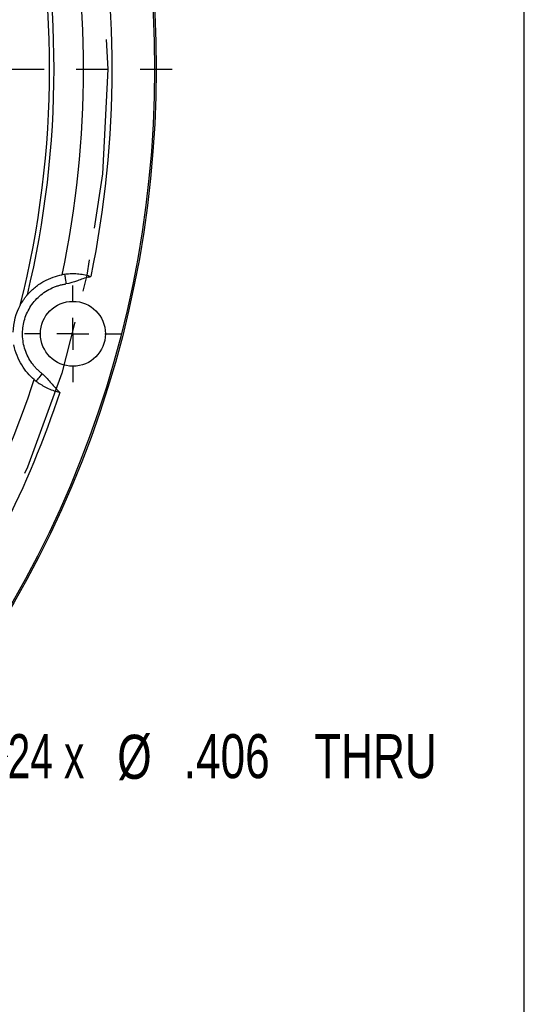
# Model space of a CAD drawing. Header units: inches. Extents: x 0.5 to 16.4, y 0.4 to 10.9.
# Tile 13 of 17: x 14.8 to 16.4, y 3.9 to 7. Entities that reach past the tile are written whole.
import ezdxf

# ---------------------------------------------------------------- set-up
doc = ezdxf.new("R2010")
doc.units = ezdxf.units.IN
doc.header["$MEASUREMENT"] = 0
doc.linetypes.add('CENTERX2', pattern=[0.8, 0.5, -0.1, 0.1, -0.1])
for name, color, linetype in [('BORDER', 1, 'Continuous'), ('CENTER', 151, 'CENTERX2'), ('DIMENSIONS', 150, 'Continuous')]:
    doc.layers.add(name, color=color, linetype=linetype)
doc.styles.add('SLDTEXTSTYLE0', font='TXT', dxfattribs={"width": 0.75})
doc.styles.add('SLDTEXTSTYLE2', font='TXT', dxfattribs={"width": 0.6875})
doc.dimstyles.new('SLDDIMSTYLE0', dxfattribs={"dimtxt": 0.137795, "dimasz": 0.156, "dimexe": 0, "dimexo": 0.0625, "dimgap": 0.034449, "dimtad": 0, "dimtih": 1, "dimtoh": 1, "dimdec": 3, "dimlfac": 2, "dimrnd": 1e-09, "dimzin": 12, "dimdsep": 46, "dimtxsty": 'SLDTEXTSTYLE0', "dimsah": 1, "dimcen": 0, "dimadec": 0, "dimazin": 3, "dimtfac": 1, "dimtdec": 3, "dimtofl": 0, "dimtmove": 0, "dimatfit": 3, "dimfxl": 0, "dimfrac": 2, "dimtolj": 1, "dimtzin": 12, "dimarcsym": 0})
doc.dimstyles.new('SLDDIMSTYLE2', dxfattribs={"dimtxt": 0.137795, "dimasz": 0.156, "dimexe": 0, "dimexo": 0.0625, "dimgap": 0.034449, "dimtad": 0, "dimtih": 1, "dimtoh": 1, "dimdec": 3, "dimlfac": 2, "dimrnd": 1e-09, "dimzin": 12, "dimdsep": 46, "dimtxsty": 'SLDTEXTSTYLE0', "dimsah": 1, "dimcen": 0, "dimadec": 0, "dimazin": 3, "dimtfac": 1, "dimtdec": 3, "dimtofl": 0, "dimtmove": 0, "dimatfit": 3, "dimfxl": 0, "dimfrac": 2, "dimtolj": 1, "dimtzin": 12, "dimarcsym": 0})

# ---------------------------------------------------------------- blocks, each defined once
blk = doc.blocks.new('_D_1')
at = {"layer": 'DIMENSIONS'}
for p, q in [((13.1691, 5.1617), (14.4026, 3.5879)), ((14.4026, 3.5879), (14.6526, 3.5879))]:
    blk.add_line(p, q, dxfattribs=at)
blk.add_solid([(13.1691, 5.1617), (13.2449, 5.0229), (13.2858, 5.055)], dxfattribs=at)
at = {"layer": 'DIMENSIONS', "attachment_point": 1, "style": 'SLDTEXTSTYLE0'}
for s, insert, char_height in [('Bolt Circle', (15.3703, 3.6572), 0.137795), ('%%c', (14.6526, 3.6551), 0.1378), ('8.396', (14.8604, 3.6572), 0.1378)]:
    blk.add_mtext(s, dxfattribs=dict(at, insert=insert, char_height=char_height))
blk = doc.blocks.new('_D_4')
at = {"layer": 'DIMENSIONS'}
for p, q in [((13.4465, 5.2788), (14.5103, 4.6646)), ((14.5103, 4.6646), (14.7603, 4.6646))]:
    blk.add_line(p, q, dxfattribs=at)
blk.add_solid([(13.4465, 5.2788), (13.5686, 5.1783), (13.5946, 5.2233)], dxfattribs=at)
at = {"layer": 'DIMENSIONS', "char_height": 0.1378, "attachment_point": 1}
for s, insert, style in [('24 x', (14.7603, 4.7339), 'SLDTEXTSTYLE2'), ('%%c', (15.103, 4.7318), 'SLDTEXTSTYLE0'), ('.406', (15.3108, 4.7339), 'SLDTEXTSTYLE0'), ('THRU', (15.7189, 4.7339), 'SLDTEXTSTYLE0')]:
    blk.add_mtext(s, dxfattribs=dict(at, insert=insert, style=style))
blk = doc.blocks.new('SW_CENTERMARKSYMBOL_0')
at = {"layer": 'CENTER', "color": 0}
blk.add_line((0.1, 0), (3.4, 0), dxfattribs=at)
blk = doc.blocks.new('SW_CENTERMARKSYMBOL_25')
at = {"layer": 'CENTER', "color": 0}
for p, q in [((0, 0.1), (0, 0.1516)), ((0, 0), (0, 0.05)), ((-0.1, 0), (-0.1516, 0)), ((0, 0), (-0.05, 0)), ((0, 0), (0, -0.05)), ((0, 0), (0.05, 0)), ((0.1, 0), (0.1516, 0)), ((0, -0.1), (0, -0.1516))]:
    blk.add_line(p, q, dxfattribs=at)

msp = doc.modelspace()

# ---------------------------------------------------------------- linework, layer by layer
at = {"color": 1, "linetype": 'Continuous', "lineweight": 25}
for p, q in [((15.013507, 6.163393), (15.019898, 6.165014)), ((14.922841, 5.802792), (14.918116, 5.807391))]:
    msp.add_line(p, q, dxfattribs=at)
at = {"color": 1, "linetype": 'Continuous', "lineweight": 25, "flags": 128}
for points in [[(14.938284, 6.171574), (14.938364, 6.171003), (14.938598, 6.169312), (14.93898, 6.166566), (14.939493, 6.162871), (14.940118, 6.158368), (14.940832, 6.153231), (14.941606, 6.147656), (14.942411, 6.141859)], [(15.012606, 6.166968), (15.012718, 6.166523), (15.01283, 6.166077), (15.012943, 6.165631), (15.013056, 6.165184), (15.013168, 6.164736), (15.013281, 6.164289), (15.013394, 6.163841), (15.013507, 6.163393)], [(14.867313, 5.861588), (14.863717, 5.85697), (14.860259, 5.852529), (14.857072, 5.848437), (14.85428, 5.84485), (14.851987, 5.841907), (14.850284, 5.839719), (14.849235, 5.838372), (14.848881, 5.837917)], [(14.918116, 5.807391), (14.917795, 5.80706), (14.917473, 5.806728), (14.917151, 5.806397), (14.91683, 5.806066), (14.916509, 5.805735), (14.916189, 5.805405), (14.915868, 5.805075), (14.915549, 5.804746)]]:
    msp.add_lwpolyline(points, dxfattribs=at)
at = {"color": 1, "linetype": 'Continuous', "lineweight": 25}
for centre, radius in [((11.874322, 6.813754), 3.35), ((11.874322, 6.813754), 3.345), ((14.964077, 5.985857), 0.101562)]:
    msp.add_circle(centre, radius, dxfattribs=at)
for centre, radius, start, end in [((11.874322, 6.813754), 3.030858, 346.536143, 13.463857), ((11.874322, 6.813754), 3.123388, 348.11253, 11.88747), ((14.964077, 5.985857), 0.1875, 151.540145, 178.459855), ((11.874322, 6.813754), 3.123388, 333.11253, 341.88747)]:
    msp.add_arc(centre, radius, start, end, dxfattribs=at)
for points in [[(14.799237, 6.075209), (14.921637, 6.55996), (14.921637, 7.067548), (14.799237, 7.5523)], [(15.019898, 7.462494), (15.108164, 7.034512), (15.108164, 6.592996), (15.019898, 6.165014)], [(14.938284, 6.171574), (14.935681, 6.171213), (14.933162, 6.170807), (14.930727, 6.170367)], [(15.012606, 6.166968), (15.01503, 6.166318), (15.017464, 6.165666), (15.019898, 6.165014)], [(14.84294, 5.842742), (14.844829, 5.841143), (14.846807, 5.839532), (14.848881, 5.837917)], [(14.922841, 5.802792), (14.873956, 5.655381), (14.814477, 5.511787), (14.744809, 5.372984)], [(14.922841, 5.802792), (14.920411, 5.803443), (14.917972, 5.804096), (14.915549, 5.804746)]]:
    msp.add_open_spline(points, degree=3, dxfattribs=at)
for points, knots in [([(14.821883, 6.108074), (14.82981, 6.117296), (14.838175, 6.125246), (14.851241, 6.135707), (14.855683, 6.138946), (14.864731, 6.144967), (14.869355, 6.147758), (14.883314, 6.155403), (14.892697, 6.159527), (14.911606, 6.166144), (14.921131, 6.168632), (14.930727, 6.170367)], [0, 0, 0, 0, 0.25, 0.25, 0.375, 0.375, 0.5, 0.5, 0.75, 0.75, 1, 1, 1, 1]), ([(15.012606, 6.166968), (15.005975, 6.168745), (14.999374, 6.170117), (14.986244, 6.172166), (14.979672, 6.172807), (14.967067, 6.173443), (14.960977, 6.173422), (14.949219, 6.172861), (14.943583, 6.17231), (14.938284, 6.171574)], [0, 0, 0, 0, 0.25, 0.25, 0.5, 0.5, 0.75, 0.75, 1, 1, 1, 1]), ([(15.013507, 6.163393), (15.00146, 6.160358), (14.989836, 6.156006), (14.966484, 6.147626), (14.954715, 6.143568), (14.942411, 6.141859)], [0, 0, 0, 0, 0.5, 0.5, 1, 1, 1, 1]), ([(14.867313, 5.861588), (14.865835, 5.862762), (14.862886, 5.865107), (14.858631, 5.868816), (14.854513, 5.872653), (14.850543, 5.876635), (14.846719, 5.880757), (14.84304, 5.885019), (14.839507, 5.889423), (14.832567, 5.898734), (14.823348, 5.913791), (14.81421, 5.935572), (14.80836, 5.958464), (14.806079, 5.98164), (14.807132, 6.004561), (14.811431, 6.026755), (14.818806, 6.048128), (14.829352, 6.068502), (14.842916, 6.087435), (14.859426, 6.104333), (14.878233, 6.118632), (14.8954, 6.127959), (14.909622, 6.133795), (14.920333, 6.137301), (14.931264, 6.14008), (14.938689, 6.141265), (14.942411, 6.141859)], [0, 0, 0, 0, 0.015358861, 0.030659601, 0.045921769, 0.061165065, 0.07640926, 0.091674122, 0.106979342, 0.12234445, 0.186185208, 0.250053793, 0.31389454, 0.377763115, 0.438872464, 0.500009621, 0.56111896, 0.622256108, 0.686096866, 0.749965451, 0.813806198, 0.877674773, 0.90832968, 0.938830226, 0.969334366, 1, 1, 1, 1]), ([(14.799237, 6.075209), (14.802476, 6.081184), (14.806019, 6.086945), (14.811751, 6.095237), (14.813741, 6.097955), (14.817799, 6.103201), (14.819853, 6.105712), (14.821883, 6.108074)], [0, 0, 0, 0, 0.5, 0.5, 0.75, 0.75, 1, 1, 1, 1]), ([(14.84294, 5.842742), (14.835499, 5.84904), (14.828504, 5.85595), (14.815468, 5.87109), (14.809426, 5.879319), (14.798452, 5.897337), (14.793512, 5.907184), (14.785353, 5.928068), (14.782078, 5.939166), (14.779825, 5.951111)], [0, 0, 0, 0, 0.25, 0.25, 0.5, 0.5, 0.75, 0.75, 1, 1, 1, 1]), ([(14.867313, 5.861588), (14.872168, 5.857807), (14.876661, 5.85353), (14.885217, 5.844543), (14.889268, 5.839844), (14.901302, 5.825635), (14.909197, 5.816047), (14.918116, 5.807391)], [0, 0, 0, 0, 0.25, 0.25, 0.5, 0.5, 1, 1, 1, 1]), ([(14.848881, 5.837917), (14.857324, 5.831343), (14.867304, 5.824759), (14.884072, 5.816174), (14.889988, 5.81348), (14.902483, 5.808643), (14.908915, 5.806523), (14.915549, 5.804746)], [0, 0, 0, 0, 0.5, 0.5, 0.75, 0.75, 1, 1, 1, 1])]:
    msp.add_open_spline(points, degree=3, knots=knots, dxfattribs=at)
at = {"layer": 'BORDER'}
msp.add_line((16.376252, 0.392073), (16.376252, 10.642073), dxfattribs=at)
at = {"layer": 'CENTER', "linetype": 'CENTERX2'}
msp.add_circle((11.874322, 6.813754), 3.19875, dxfattribs=at)

# ---------------------------------------------------------------- block references
at = {"layer": 'CENTER'}
for name, p in [('SW_CENTERMARKSYMBOL_0', (11.874322, 6.813754)), ('SW_CENTERMARKSYMBOL_25', (14.964077, 5.985857))]:
    msp.add_blockref(name, p, dxfattribs=at)

# ---------------------------------------------------------------- dimensions: what is measured, and where the dimension line sits
at = {"layer": 'DIMENSIONS'}
for p1, p2, text, dimstyle, picture, middle in [((10.57954, 8.465762), (13.169104, 5.161746), '<> Bolt Circle', 'SLDDIMSTYLE0', '_D_1', (15.457062, 3.587933)), ((13.270548, 5.380354), (13.44646, 5.278791), '24 x<> THRU', 'SLDDIMSTYLE2', '_D_4', (15.457062, 4.66461))]:
    dim = msp.add_diameter_dim_2p(p1=p1, p2=p2, text=text, dimstyle=dimstyle, dxfattribs=at)
    dim.commit()
    dim.dimension.update_dxf_attribs({"geometry": picture, "text_midpoint": middle, "dimtype": 163})

doc.saveas('drawing.dxf')
